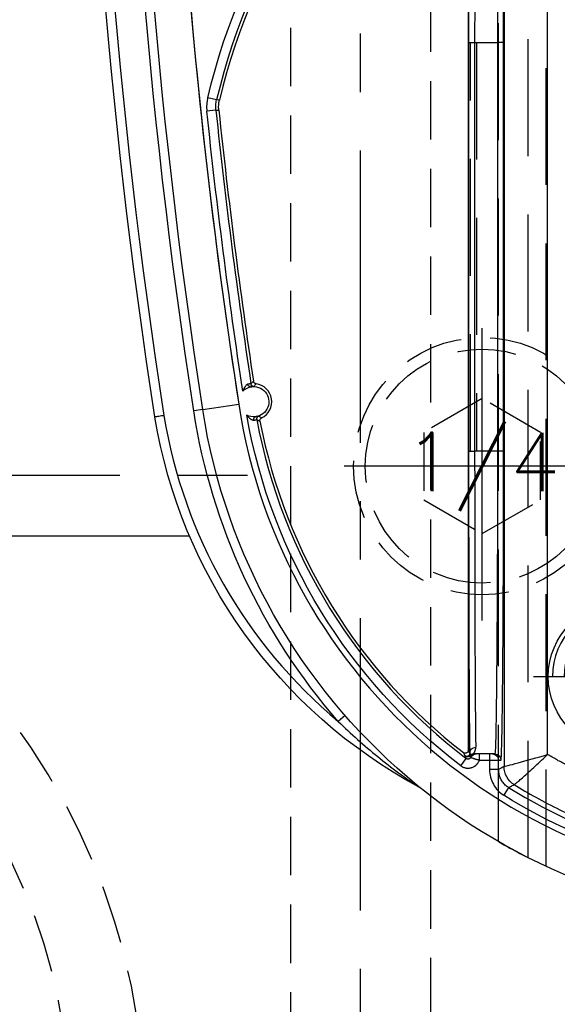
# Model space of a CAD drawing. Extents: x 2651 to 11825, y -3833 to 1075.
# Tile 205 of 256: x 4195 to 4218, y 23 to 65. Entities that reach past the tile are written whole.
import ezdxf
from ezdxf.enums import TextEntityAlignment as Align

# ---------------------------------------------------------------- set-up
doc = ezdxf.new("R2010")
doc.units = 0
doc.header["$LTSCALE"] = 10
for name, pattern in [('CENTER', [2, 1.25, -0.25, 0.25, -0.25]), ('DASHED', [0.75, 0.5, -0.25]), ('HIDDEN', [0.375, 0.25, -0.125])]:
    doc.linetypes.add(name, pattern=pattern)
doc.layers.get('0').update_dxf_attribs({"linetype": 'CONTINUOUS'})
doc.layers.get('Defpoints').update_dxf_attribs({"linetype": 'CONTINUOUS'})
for name, color, linetype in [('1', 7, 'CONTINUOUS'), ('111', 7, 'CONTINUOUS'), ('CEN', 1, 'CENTER'), ('COOL', 150, 'HIDDEN'), ('DIM', 3, 'CONTINUOUS'), ('HIDDEN', 6, 'HIDDEN'), ('PART', 7, 'CONTINUOUS'), ('PIN', 3, 'CONTINUOUS'), ('TEXT', 4, 'CONTINUOUS')]:
    doc.layers.add(name, color=color, linetype=linetype)
doc.styles.get("Standard").update_dxf_attribs({"font": 'romans.shx'})
doc.dimstyles.new('MM& INCH5', dxfattribs={"dimtxt": 5, "dimasz": 2.5, "dimexe": 1, "dimexo": 0.5, "dimtad": 0, "dimrnd": 1.38778e-17, "dimzin": 9, "dimdsep": 46, "dimtxsty": 'Standard', "dimblk": 'CLOSED', "dimcen": 0, "dimclrd": 3, "dimclre": 3, "dimclrt": 3, "dimazin": 2, "dimtfac": 0.75, "dimtofl": 0, "dimtmove": 0, "dimatfit": 3, "dimfxl": 0, "dimtolj": 1, "dimarcsym": 0})

# ---------------------------------------------------------------- blocks, each defined once
blk = doc.blocks.new('DSD')
at = {"layer": '1', "color": 6, "linetype": 'DASHED'}
for p, q in [((499.908, 528.968), (499.908, 578.104)), ((500.665, 577.737), (500.665, 520.364)), ((501.927, 577.054), (501.927, 528.968)), ((501.705, 542.875), (501.705, 560.35)), ((501.705, 560.35), (501.71, 560.35)), ((502.862, 542.875), (502.862, 560.35)), ((503.121, 560.35), (503.121, 542.875)), ((501.705, 542.875), (501.71, 542.875))]:
    blk.add_line(p, q, dxfattribs=at)
at = {"layer": '1', "color": 252, "linetype": 'Continuous'}
for p, q in [((501.496, 574.742), (501.701, 575.072)), ((501.923, 573.972), (501.923, 573.563)), ((501.923, 573.972), (502.312, 573.972)), ((502.312, 573.563), (502.312, 573.972)), ((501.692, 529.457), (501.692, 573.842)), ((501.923, 573.563), (501.825, 573.563)), ((502.312, 573.563), (501.923, 573.563)), ((502.739, 573.563), (502.312, 573.563)), ((502.312, 573.304), (502.312, 573.563)), ((502.739, 573.563), (502.739, 573.304)), ((503.542, 573.806), (503.307, 573.496)), ((499.831, 573.329), (499.831, 529.985)), ((502.997, 573.304), (502.997, 573.304)), ((508.486, 571.66), (508.779, 571.916)), ((501.71, 560.35), (501.71, 542.875)), ((501.71, 560.35), (501.969, 560.35)), ((501.969, 560.35), (502.947, 560.35)), ((501.969, 542.875), (501.969, 560.35)), ((502.947, 560.35), (502.947, 542.875)), ((503.206, 560.35), (502.947, 560.35)), ((503.206, 542.875), (503.206, 560.35)), ((514.577, 558.576), (513.04, 558.338)), ((514.577, 558.576), (514.961, 558.635)), ((514.015, 545.765), (514.402, 545.806)), ((513.988, 545.333), (514.366, 545.244)), ((501.71, 542.875), (501.969, 542.875)), ((502.947, 542.875), (501.969, 542.875)), ((503.206, 542.875), (502.947, 542.875))]:
    blk.add_line(p, q, dxfattribs=at)
at = {"layer": '1', "color": 7, "linetype": 'Continuous'}
for p, q in [((502.084, 573.304), (502.182, 573.304)), ((502.182, 573.304), (502.312, 573.304)), ((502.312, 573.304), (502.739, 573.304)), ((503.184, 573.383), (503.184, 573.383)), ((503.222, 529.912), (503.222, 573.144))]:
    blk.add_line(p, q, dxfattribs=at)
at = {"layer": '1', "color": 7, "linetype": 'Continuous', "extrusion": (0, 0, -1)}
for centre, radius, start, end in [((-488.973, 554.617), 25.908, 90, 171.2121), ((-505.511, 575.062), 0.389, 298.2789, 308.9697), ((-494.894, 555.327), 22.022, 118.2789, 170.6823), ((-512.4, 558.239), 0.648, 257.9913, 83.582), ((-512.4, 558.239), 0.648, 83.582, 117.2699), ((-258.538, 518.994), 261.153, 171.21206, 188.78794), ((-258.538, 518.994), 259.08, 171.21206, 188.78794), ((-512.4, 558.239), 0.648, 224.5869, 257.9913)]:
    blk.add_arc(centre, radius, start, end, dxfattribs=at)
at = {"layer": '1', "color": 110, "linetype": 'Continuous'}
for centre, radius, start, end in [((488.973, 554.617), 24.354, 8.7879, 90), ((258.538, 518.994), 257.526, 0, 8.78794)]:
    blk.add_arc(centre, radius, start, end, dxfattribs=at)
at = {"layer": '1', "color": 252, "linetype": 'Continuous'}
for centre, radius, start, end in [((488.973, 554.617), 24.354, 8.7879, 90), ((488.973, 554.617), 23.702, 58.1066, 90), ((488.973, 554.617), 23.704, 10.6489, 52.7905), ((494.894, 555.327), 21.633, 9.3224, 50.071), ((258.538, 518.994), 260.764, 351.21206, 8.78754), ((258.538, 518.994), 257.526, 351.21206, 8.78794), ((258.538, 518.994), 256.876, 5.98213, 8.61664), ((487.959, 551.472), 26.743, 305.0137, 346.7286)]:
    blk.add_arc(centre, radius, start, end, dxfattribs=at)
at = {"layer": '1', "color": 252, "linetype": 'Continuous', "extrusion": (0, 0, -1)}
for centre, radius, start, end in [((-488.973, 554.617), 24.091, 90, 121.8934), ((-488.973, 554.617), 24.093, 127.2095, 169.9667), ((-488.973, 554.617), 26.297, 138.866, 171.2121), ((-258.538, 518.994), 259.469, 171.21206, 188.78794), ((-258.538, 518.994), 257.265, 171.32783, 174.01787), ((-487.959, 551.472), 27.132, 193.2714, 234.9863)]:
    blk.add_arc(centre, radius, start, end, dxfattribs=at)
at = {"layer": '1', "color": 7, "linetype": 'Continuous'}
for centre, radius, start, end in [((488.973, 554.617), 23.581, 10.8903, 52.1843), ((512.4, 558.239), 0.772, 116.1921, 262.3356), ((258.538, 518.994), 256.753, 5.9868, 8.59488), ((487.959, 551.472), 26.62, 305.5251, 346.6816)]:
    blk.add_arc(centre, radius, start, end, dxfattribs=at)
at = {"layer": '1', "color": 252, "linetype": 'Continuous', "extrusion": (0, 0, -1)}
for centre, major_axis, ratio, start_param, end_param in [((500.785, 573.842), (-0.443, 0.791), 0.99995, 1.060893, 2.0807), ((500.785, 573.842), (-0.118, -0.899), 0.999771, 3.562012, 4.581812), ((502.084, 573.563), (0, 0.259), 0.999962, 3.141593, 4.712389), ((502.182, 573.563), (0, -0.259), 0.999962, 0, 1.570796), ((502.879, 573.563), (0, 0.259), 0.999963, 2.022596, 3.141593), ((502.902, 573.269), (0.259, 0.005), 0.977776, 0.020814, 1.590695), ((502.984, 573.563), (0, 0.259), 0.999925, 2.300524, 3.141593), ((502.991, 573.547), (0.218, -0.14), 0.998355, 0.160221, 1.001184), ((502.997, 573.563), (0, 0.259), 0.999931, 2.334397, 3.141593), ((502.997, 573.563), (0.005, 0.259), 0.999933, 2.31657, 3.123682), ((503.273, 573.304), (0.116, 0.057), 0.999951, 4.330161, 5.824379), ((503.278, 573.294), (0.118, 0.053), 0.999958, 4.325735, 5.786411), ((512.141, 558.974), (0.065, 0.112), 0.999983, 0.861915, 2.279678), ((512.387, 557.46), (-0.0975, 0.0853), 0.999984, 0.869298, 2.272295)]:
    blk.add_ellipse(centre, major_axis=major_axis, ratio=ratio, start_param=start_param, end_param=end_param, dxfattribs=at)
at = {"layer": '1', "color": 252, "linetype": 'Continuous'}
for centre, start_param, end_param in [((503.149, 560.35), 4.712389, 6.07201), ((503.149, 542.875), 3.278184, 4.712389)]:
    blk.add_ellipse(centre, major_axis=(0, 13.213), ratio=0.004363, start_param=start_param, end_param=end_param, dxfattribs=at)
at = {"layer": '1', "color": 7, "linetype": 'Continuous', "extrusion": (0, 0, -1)}
for centre, major_axis, ratio, start_param, end_param in [((503.281, 573.288), (0.116, 0.057), 0.999951, 4.330388, 5.82471), ((512.313, 559.012), (0.014, -0.129), 0.659067, 4.660995, 6.277384), ((512.562, 557.479), (0.027, -0.127), 0.659458, 3.147397, 4.754006)]:
    blk.add_ellipse(centre, major_axis=major_axis, ratio=ratio, start_param=start_param, end_param=end_param, dxfattribs=at)
at = {"layer": '1', "color": 7, "linetype": 'Continuous'}
for centre, start_param, end_param in [((502.89, 560.35), 4.712389, 6.07201), ((502.89, 542.875), 3.278184, 4.712389)]:
    blk.add_ellipse(centre, major_axis=(0, 12.954), ratio=0.004451, start_param=start_param, end_param=end_param, dxfattribs=at)
at = {"layer": '1', "color": 252, "linetype": 'Continuous'}
for points, knots in [([(501.259, 574.615), (500.953, 574.798), (500.314, 575.179), (499.283, 575.713), (498.144, 576.236), (496.891, 576.727), (495.524, 577.173), (494.043, 577.554), (492.449, 577.849), (490.746, 578.051), (489.574, 578.077), (488.973, 578.091)], [0, 0, 0, 0, 0.082708, 0.172517, 0.269427, 0.373438, 0.484549, 0.602761, 0.728074, 0.860487, 1, 1, 1, 1]), ([(502.312, 573.972), (502.312, 574.082), (502.298, 574.19), (502.243, 574.402), (502.202, 574.506), (502.096, 574.696), (502.03, 574.786), (501.879, 574.944), (501.795, 575.013), (501.701, 575.072)], [0, 0, 0, 0, 0.25, 0.25, 0.5, 0.5, 0.75, 0.75, 1, 1, 1, 1]), ([(501.259, 574.615), (501.255, 574.613), (501.246, 574.61), (501.201, 574.575), (501.126, 574.511), (501.001, 574.405), (500.822, 574.247), (500.603, 574.05), (500.358, 573.825), (500.093, 573.577), (499.916, 573.41), (499.831, 573.329)], [0, 0, 0, 0, 0.084674, 0.168339, 0.249944, 0.371225, 0.500049, 0.615769, 0.750155, 0.878546, 1, 1, 1, 1]), ([(501.496, 574.742), (501.491, 574.739), (501.487, 574.737), (501.462, 574.723), (501.44, 574.712), (501.366, 574.672), (501.313, 574.644), (501.259, 574.615)], [0, 0, 0, 0, 0.053761, 0.053761, 0.326805, 0.326805, 1, 1, 1, 1]), ([(501.496, 574.742), (501.545, 574.707), (501.645, 574.637), (501.765, 574.494), (501.856, 574.331), (501.913, 574.154), (501.92, 574.032), (501.923, 573.972)], [0, 0, 0, 0, 0.195853, 0.3979, 0.6021, 0.804147, 1, 1, 1, 1]), ([(508.779, 571.916), (508.507, 572.176), (507.962, 572.695), (507.101, 573.423), (506.388, 573.974), (505.891, 574.333), (505.652, 574.499), (505.511, 574.596), (505.426, 574.654), (505.377, 574.687), (505.34, 574.711), (505.331, 574.717), (505.327, 574.72)], [0, 0, 0, 0, 0.250029, 0.500054, 0.750068, 0.85008, 0.910086, 0.946085, 0.967709, 0.980612, 0.990462, 1, 1, 1, 1]), ([(501.691, 573.842), (501.68, 573.843), (501.437, 573.779), (500.728, 573.584), (500.276, 573.457), (499.831, 573.329)], [0, 0, 0, 0, 0.5, 0.5, 1, 1, 1, 1]), ([(503.542, 573.806), (503.526, 573.818), (503.509, 573.829), (503.483, 573.845), (503.474, 573.85), (503.46, 573.857), (503.455, 573.859), (503.446, 573.864), (503.423, 573.874), (503.38, 573.89), (503.34, 573.899), (503.31, 573.905), (503.3, 573.906), (503.28, 573.909), (503.27, 573.91), (503.239, 573.911), (503.199, 573.911), (503.158, 573.907), (503.133, 573.902), (503.128, 573.901), (503.118, 573.899), (503.113, 573.898), (503.098, 573.894), (503.069, 573.886), (503.021, 573.869), (502.985, 573.85), (502.958, 573.835), (502.95, 573.829), (502.933, 573.818), (502.908, 573.8), (502.869, 573.767), (502.842, 573.738), (502.825, 573.718), (502.822, 573.714), (502.816, 573.706), (502.807, 573.693), (502.787, 573.664), (502.772, 573.637), (502.758, 573.61), (502.754, 573.601), (502.746, 573.582), (502.743, 573.572), (502.739, 573.563)], [0, 0, 0, 0, 0.0625, 0.0625, 0.09375, 0.09375, 0.109375, 0.109375, 0.125, 0.1875, 0.25, 0.25, 0.28125, 0.28125, 0.3125, 0.3125, 0.375, 0.4375, 0.4375, 0.453125, 0.453125, 0.46875, 0.46875, 0.5, 0.5625, 0.625, 0.625, 0.65625, 0.65625, 0.6875, 0.75, 0.8125, 0.8125, 0.828125, 0.828125, 0.84375, 0.875, 0.9375, 0.9375, 0.96875, 0.96875, 1, 1, 1, 1]), ([(501.969, 560.35), (501.969, 560.63), (501.969, 561.203), (501.97, 562.076), (501.972, 562.974), (501.975, 563.891), (501.978, 564.822), (501.982, 565.759), (501.986, 566.692), (501.992, 567.612), (501.998, 568.508), (502.005, 569.369), (502.012, 570.181), (502.02, 570.932), (502.029, 571.606), (502.039, 572.19), (502.049, 572.669), (502.06, 573.026), (502.072, 573.259), (502.08, 573.289), (502.084, 573.304)], [0, 0, 0, 0, 0.041403, 0.084471, 0.129205, 0.175604, 0.223668, 0.273397, 0.324791, 0.377851, 0.432575, 0.488964, 0.547018, 0.606736, 0.668119, 0.731167, 0.795879, 0.862255, 0.930296, 1, 1, 1, 1]), ([(502.084, 529.921), (502.082, 529.925), (502.077, 529.934), (502.071, 530.005), (502.064, 530.115), (502.058, 530.267), (502.052, 530.458), (502.046, 530.686), (502.041, 530.947), (502.035, 531.241), (502.03, 531.564), (502.025, 531.915), (502.021, 532.29), (502.016, 532.688), (502.012, 533.107), (502.008, 533.544), (502.004, 533.997), (502, 534.464), (501.996, 534.942), (501.993, 535.431), (501.99, 535.928), (501.987, 536.43), (501.985, 536.938), (501.982, 537.448), (501.98, 537.959), (501.978, 538.471), (501.976, 538.981), (501.974, 539.488), (501.973, 539.991), (501.972, 540.489), (501.971, 540.981), (501.97, 541.466), (501.969, 541.943), (501.969, 542.412), (501.969, 542.722), (501.969, 542.875)], [0, 0, 0, 0, 0.038023, 0.075563, 0.112621, 0.149196, 0.185289, 0.2209, 0.256028, 0.290673, 0.324837, 0.358517, 0.391715, 0.424431, 0.456664, 0.488415, 0.519683, 0.550468, 0.580772, 0.610592, 0.63993, 0.668786, 0.697159, 0.72505, 0.752458, 0.779383, 0.805826, 0.831787, 0.857265, 0.88226, 0.906773, 0.930804, 0.954352, 0.977417, 1, 1, 1, 1])]:
    blk.add_open_spline(points, degree=3, knots=knots, dxfattribs=at)
at = {"layer": '1', "color": 7, "linetype": 'Continuous'}
for points, knots in [([(501.929, 577.053), (501.925, 577.056), (501.77, 577.146), (501.296, 577.409), (500.985, 577.575), (500.665, 577.737)], [0, 0, 0, 0, 0.5, 0.5, 1, 1, 1, 1]), ([(503.111, 573.45), (503.106, 573.452), (503.102, 573.454), (503.098, 573.455), (503.093, 573.457), (503.089, 573.459), (503.085, 573.461), (503.08, 573.462), (503.076, 573.464), (503.072, 573.466), (503.067, 573.468), (503.063, 573.469), (503.058, 573.471), (503.037, 573.479), (503.022, 573.484), (503, 573.492), (502.996, 573.493), (502.987, 573.496), (502.973, 573.501), (502.948, 573.508), (502.928, 573.515), (502.911, 573.519), (502.906, 573.521), (502.895, 573.524), (502.889, 573.526), (502.861, 573.533), (502.838, 573.539), (502.807, 573.547), (502.801, 573.548), (502.789, 573.551), (502.783, 573.553), (502.764, 573.557), (502.752, 573.56), (502.739, 573.563)], [0, 0, 0, 0, 0.0625, 0.0625, 0.09375, 0.09375, 0.125, 0.125, 0.25, 0.25, 0.3125, 0.3125, 0.375, 0.375, 0.5, 0.5, 0.53125, 0.53125, 0.5625, 0.625, 0.6875, 0.6875, 0.71875, 0.71875, 0.75, 0.75, 0.875, 0.875, 0.90625, 0.90625, 0.9375, 0.9375, 1, 1, 1, 1]), ([(502.739, 573.304), (502.744, 573.304), (502.749, 573.304), (502.757, 573.304), (502.762, 573.304), (502.773, 573.304), (502.778, 573.304), (502.782, 573.304), (502.787, 573.304), (502.792, 573.304), (502.796, 573.304), (502.801, 573.304), (502.806, 573.304), (502.81, 573.304), (502.815, 573.304), (502.82, 573.304), (502.825, 573.304), (502.829, 573.304), (502.834, 573.304), (502.839, 573.304), (502.843, 573.304), (502.848, 573.304), (502.853, 573.304), (502.857, 573.304), (502.862, 573.304), (502.867, 573.304), (502.871, 573.304), (502.876, 573.304), (502.881, 573.304)], [0, 0, 0, 0, 0.0625, 0.0625, 0.125, 0.125, 0.25, 0.25, 0.3125, 0.3125, 0.375, 0.4375, 0.46875, 0.46875, 0.5, 0.5, 0.625, 0.625, 0.6875, 0.6875, 0.71875, 0.71875, 0.75, 0.875, 0.875, 0.9375, 0.9375, 1, 1, 1, 1]), ([(502.879, 573.304), (502.894, 573.304), (502.91, 573.304), (502.936, 573.304), (502.945, 573.304), (502.963, 573.304), (502.973, 573.304), (502.984, 573.304)], [0, 0, 0, 0, 0.5, 0.5, 0.75, 0.75, 1, 1, 1, 1]), ([(502.991, 573.288), (502.989, 573.284), (502.985, 573.279), (502.977, 573.267), (502.973, 573.26), (502.966, 573.248), (502.963, 573.244), (502.958, 573.235), (502.956, 573.231), (502.948, 573.217), (502.943, 573.206), (502.928, 573.172), (502.918, 573.146), (502.908, 573.101), (502.906, 573.085), (502.902, 573.052), (502.901, 573.034), (502.902, 573.016)], [0, 0, 0, 0, 0.125, 0.125, 0.25, 0.25, 0.3125, 0.3125, 0.375, 0.375, 0.5, 0.5, 0.75, 0.75, 0.875, 0.875, 1, 1, 1, 1]), ([(503.112, 573.45), (503.117, 573.458), (503.122, 573.466), (503.134, 573.481), (503.14, 573.488), (503.152, 573.497), (503.155, 573.5), (503.164, 573.505), (503.168, 573.507), (503.181, 573.513), (503.189, 573.517), (503.199, 573.519), (503.204, 573.52), (503.208, 573.521), (503.215, 573.522), (503.227, 573.523), (503.237, 573.522), (503.242, 573.522), (503.246, 573.521), (503.251, 573.521), (503.263, 573.519), (503.274, 573.515), (503.283, 573.511), (503.287, 573.509), (503.291, 573.507), (503.298, 573.503), (503.304, 573.499), (503.307, 573.496)], [0, 0, 0, 0, 0.125, 0.125, 0.25, 0.25, 0.3125, 0.3125, 0.375, 0.375, 0.5, 0.5, 0.53125, 0.53125, 0.5625, 0.625, 0.6875, 0.6875, 0.71875, 0.71875, 0.75, 0.875, 0.875, 0.90625, 0.90625, 0.9375, 1, 1, 1, 1]), ([(503.177, 573.39), (503.165, 573.4), (503.154, 573.41), (503.132, 573.43), (503.122, 573.44), (503.112, 573.45)], [0, 0, 0, 0, 0.5, 0.5, 1, 1, 1, 1]), ([(503.161, 573.269), (503.16, 573.276), (503.16, 573.282), (503.161, 573.295), (503.163, 573.313), (503.167, 573.328), (503.173, 573.345), (503.176, 573.353), (503.181, 573.365), (503.183, 573.37), (503.184, 573.374)], [0, 0, 0, 0, 0.125, 0.125, 0.25, 0.5, 0.5, 0.75, 0.75, 1, 1, 1, 1]), ([(503.222, 573.144), (503.222, 573.15), (503.223, 573.162), (503.225, 573.174), (503.228, 573.182), (503.229, 573.186), (503.231, 573.191), (503.234, 573.2), (503.239, 573.208), (503.243, 573.214), (503.246, 573.218), (503.248, 573.222), (503.251, 573.226), (503.256, 573.232), (503.265, 573.241), (503.274, 573.248), (503.281, 573.253), (503.285, 573.255), (503.289, 573.258), (503.297, 573.262), (503.306, 573.265), (503.313, 573.268), (503.318, 573.269), (503.322, 573.27), (503.327, 573.271), (503.335, 573.273), (503.347, 573.274), (503.359, 573.274), (503.367, 573.273), (503.372, 573.272), (503.377, 573.271), (503.386, 573.269), (503.394, 573.267), (503.405, 573.262), (503.411, 573.26), (503.421, 573.254), (503.426, 573.25), (503.431, 573.246)], [0, 0, 0, 0, 0.0625, 0.125, 0.125, 0.15625, 0.15625, 0.1875, 0.25, 0.25, 0.28125, 0.28125, 0.3125, 0.3125, 0.375, 0.4375, 0.4375, 0.46875, 0.46875, 0.5, 0.5625, 0.5625, 0.59375, 0.59375, 0.625, 0.625, 0.6875, 0.75, 0.75, 0.78125, 0.78125, 0.8125, 0.875, 0.875, 0.9375, 0.9375, 1, 1, 1, 1]), ([(512.13, 559.073), (512.131, 559.066), (512.132, 559.052), (512.132, 559.038), (512.13, 559.028), (512.129, 559.023), (512.128, 559.017), (512.125, 559.007), (512.121, 558.997), (512.117, 558.988), (512.115, 558.984), (512.111, 558.978), (512.106, 558.969), (512.099, 558.961), (512.092, 558.954), (512.088, 558.951), (512.083, 558.947), (512.075, 558.94), (512.066, 558.935), (512.06, 558.932)], [0, 0, 0, 0, 0.125, 0.25, 0.25, 0.3125, 0.3125, 0.375, 0.5, 0.5, 0.5625, 0.5625, 0.625, 0.75, 0.75, 0.8125, 0.8125, 0.875, 1, 1, 1, 1]), ([(512.186, 558.851), (512.19, 558.852), (512.194, 558.855), (512.199, 558.856), (512.203, 558.857), (512.208, 558.859), (512.212, 558.86), (512.217, 558.861), (512.221, 558.862), (512.239, 558.867), (512.255, 558.871), (512.269, 558.874), (512.274, 558.875), (512.283, 558.876), (512.299, 558.879), (512.316, 558.881), (512.328, 558.883)], [0, 0, 0, 0, 0.125, 0.25, 0.375, 0.375, 0.4375, 0.4375, 0.5, 0.625, 0.75, 0.75, 0.8125, 0.8125, 0.875, 1, 1, 1, 1]), ([(512.397, 559.027), (512.387, 559.026), (512.378, 559.025), (512.364, 559.023), (512.359, 559.023), (512.354, 559.022), (512.35, 559.021), (512.345, 559.02), (512.336, 559.018), (512.32, 559.014), (512.308, 559.011), (512.304, 559.009), (512.299, 559.008), (512.295, 559.007), (512.29, 559.005), (512.286, 559.004), (512.281, 559.002), (512.277, 559.001), (512.273, 558.997), (512.268, 558.998)], [0, 0, 0, 0, 0.125, 0.125, 0.1875, 0.1875, 0.21875, 0.21875, 0.25, 0.375, 0.5, 0.5, 0.5625, 0.5625, 0.625, 0.625, 0.75, 0.875, 1, 1, 1, 1]), ([(512.698, 558.814), (512.695, 558.818), (512.692, 558.821), (512.689, 558.825), (512.686, 558.828), (512.683, 558.832), (512.676, 558.841), (512.671, 558.847), (512.654, 558.866), (512.643, 558.878), (512.62, 558.901), (512.608, 558.913), (512.584, 558.934), (512.571, 558.945), (512.556, 558.957), (512.552, 558.96), (512.546, 558.965), (512.536, 558.972), (512.526, 558.979), (512.506, 558.992), (512.492, 559), (512.476, 559.008), (512.471, 559.01), (512.465, 559.013), (512.461, 559.015), (512.451, 559.018), (512.444, 559.021), (512.43, 559.025), (512.424, 559.026), (512.415, 559.027), (512.411, 559.027), (512.406, 559.028), (512.401, 559.028), (512.397, 559.027)], [0, 0, 0, 0, 0.015625, 0.015625, 0.03125, 0.0625, 0.0625, 0.125, 0.125, 0.25, 0.25, 0.375, 0.375, 0.5, 0.5, 0.53125, 0.53125, 0.5625, 0.625, 0.625, 0.75, 0.75, 0.78125, 0.78125, 0.8125, 0.8125, 0.875, 0.875, 0.9375, 0.9375, 0.96875, 0.96875, 1, 1, 1, 1]), ([(516.241, 558.831), (516.255, 558.833), (516.268, 558.835), (516.282, 558.838), (516.325, 558.844), (516.367, 558.851), (516.406, 558.857), (516.445, 558.864), (516.481, 558.869), (516.511, 558.874), (516.542, 558.879), (516.568, 558.883), (516.586, 558.886), (516.605, 558.889), (516.617, 558.891), (516.621, 558.892), (516.626, 558.892)], [0, 0, 0, 0, 0.067918, 0.067918, 0.067918, 0.282665, 0.282665, 0.282665, 0.497412, 0.497412, 0.497412, 0.712159, 0.712159, 0.712159, 0.926902, 1, 1, 1, 1]), ([(512.535, 557.606), (512.523, 557.603), (512.512, 557.601), (512.496, 557.598), (512.491, 557.598), (512.481, 557.596), (512.476, 557.596), (512.463, 557.594), (512.446, 557.592), (512.432, 557.592), (512.426, 557.593), (512.422, 557.589), (512.417, 557.593), (512.412, 557.589), (512.408, 557.592), (512.396, 557.586), (512.398, 557.594), (512.385, 557.587), (512.389, 557.59)], [0, 0, 0, 0, 0.125, 0.125, 0.1875, 0.1875, 0.25, 0.25, 0.375, 0.5, 0.5, 0.5625, 0.5625, 0.625, 0.625, 0.75, 0.875, 1, 1, 1, 1]), ([(512.646, 557.492), (512.65, 557.493), (512.655, 557.494), (512.659, 557.496), (512.668, 557.499), (512.677, 557.504), (512.685, 557.51), (512.689, 557.513), (512.694, 557.516), (512.697, 557.519), (512.705, 557.526), (512.711, 557.531), (512.727, 557.547), (512.737, 557.558), (512.749, 557.573), (512.752, 557.577), (512.757, 557.583), (512.759, 557.587), (512.766, 557.596), (512.771, 557.603), (512.784, 557.623), (512.792, 557.636), (512.808, 557.665), (512.816, 557.679), (512.827, 557.701), (512.83, 557.708), (512.837, 557.723), (512.84, 557.731), (512.847, 557.746), (512.851, 557.757), (512.857, 557.771), (512.859, 557.777), (512.862, 557.784)], [0, 0, 0, 0, 0.03125, 0.03125, 0.0625, 0.125, 0.125, 0.15625, 0.15625, 0.1875, 0.1875, 0.25, 0.25, 0.375, 0.375, 0.40625, 0.40625, 0.4375, 0.4375, 0.5, 0.5, 0.625, 0.625, 0.75, 0.75, 0.8125, 0.8125, 0.875, 0.875, 0.9375, 0.96875, 1, 1, 1, 1]), ([(512.297, 557.474), (512.304, 557.473), (512.318, 557.47), (512.331, 557.465), (512.34, 557.461), (512.344, 557.458), (512.349, 557.455), (512.358, 557.45), (512.366, 557.443), (512.373, 557.436), (512.376, 557.433), (512.38, 557.428), (512.387, 557.42), (512.392, 557.411), (512.397, 557.402), (512.399, 557.398), (512.401, 557.392), (512.405, 557.382), (512.407, 557.372), (512.408, 557.365)], [0, 0, 0, 0, 0.125, 0.25, 0.25, 0.3125, 0.3125, 0.375, 0.5, 0.5, 0.5625, 0.5625, 0.625, 0.75, 0.75, 0.8125, 0.8125, 0.875, 1, 1, 1, 1]), ([(512.515, 557.48), (512.52, 557.481), (512.524, 557.48), (512.529, 557.48), (512.534, 557.479), (512.538, 557.479), (512.543, 557.479), (512.548, 557.479), (512.552, 557.48), (512.569, 557.48), (512.584, 557.481), (512.59, 557.482), (512.595, 557.483), (512.6, 557.483), (512.604, 557.484), (512.609, 557.484), (512.622, 557.486), (512.637, 557.489), (512.647, 557.492)], [0, 0, 0, 0, 0.125, 0.25, 0.375, 0.375, 0.4375, 0.4375, 0.5, 0.625, 0.75, 0.75, 0.78125, 0.78125, 0.8125, 0.8125, 0.875, 1, 1, 1, 1])]:
    blk.add_open_spline(points, degree=3, knots=knots, dxfattribs=at)
blk.add_rational_spline([(488.925, 576.277), (492.78, 576.276), (496.501, 575.27), (499.831, 573.329)], [1, 0.976931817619, 0.976931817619, 1], degree=3, dxfattribs=at)
for points, degree in [([(501.259, 574.615), (501.259, 574.615), (501.259, 574.615), (501.259, 574.615)], 3), ([(501.692, 573.842), (501.691, 573.842), (501.691, 573.842), (501.691, 573.842)], 3), ([(502.984, 573.304), (502.997, 573.304)], 1), ([(502.997, 573.304), (502.991, 573.288)], 1), ([(503.184, 573.383), (503.177, 573.39)], 1), ([(503.184, 573.374), (503.184, 573.383)], 1), ([(513.891, 545.773), (513.895, 545.737), (513.9, 545.664), (513.897, 545.555), (513.886, 545.447), (513.872, 545.375), (513.863, 545.34)], 3), ([(514.015, 545.765), (514.019, 545.729), (514.024, 545.656), (514.021, 545.548), (514.01, 545.44), (513.996, 545.368), (513.988, 545.333)], 3)]:
    blk.add_open_spline(points, degree=degree, dxfattribs=at)
at = {"layer": '1', "color": 252, "linetype": 'Continuous'}
for points, degree in [([(501.692, 573.842), (501.769, 573.886), (501.846, 573.929), (501.923, 573.972)], 3), ([(503.161, 573.269), (503.181, 573.228), (503.202, 573.186), (503.222, 573.144)], 3), ([(503.352, 573.406), (503.337, 573.436), (503.322, 573.466), (503.307, 573.496)], 3), ([(503.357, 573.397), (503.352, 573.406)], 1), ([(503.36, 573.391), (503.357, 573.397)], 1), ([(503.431, 573.246), (503.407, 573.295), (503.384, 573.343), (503.36, 573.391)], 3), ([(512.06, 558.932), (512.102, 558.907), (512.143, 558.88), (512.184, 558.852)], 3), ([(512.269, 558.998), (512.245, 559.011), (512.199, 559.037), (512.153, 559.061), (512.13, 559.073)], 3), ([(512.389, 557.59), (512.359, 557.549), (512.329, 557.511), (512.297, 557.474)], 3), ([(512.408, 557.365), (512.426, 557.383), (512.462, 557.42), (512.497, 557.46), (512.515, 557.48)], 3), ([(514.015, 545.765), (513.974, 545.768), (513.933, 545.77), (513.891, 545.773)], 3), ([(514.366, 545.244), (514.377, 545.29), (514.395, 545.383), (514.41, 545.523), (514.413, 545.664), (514.407, 545.758), (514.402, 545.806)], 3), ([(513.863, 545.34), (513.905, 545.337), (513.946, 545.335), (513.988, 545.333)], 3)]:
    blk.add_open_spline(points, degree=degree, dxfattribs=at)
for points in [[(501.825, 573.563), (501.757, 573.563), (501.71, 568.09), (501.71, 560.35)], [(501.71, 542.875), (501.71, 535.135), (501.757, 529.662), (501.825, 529.662)]]:
    blk.add_rational_spline(points, [1, 0.804737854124, 0.804737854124, 1], degree=3, dxfattribs=at)
blk = doc.blocks.new('*U25', base_point=(1674.051, 1330.198))
at = {"layer": 'HIDDEN', "color": 110}
for radius in [28.575, 25.4]:
    blk.add_circle((1674.051, 1330.198), radius, dxfattribs=at)
blk = doc.blocks.new('*D184')
at = {"layer": 'Defpoints', "color": 0}
for p in [(4171.684, 387.642), (4446.684, 12.642), (4473.321, 12.642)]:
    blk.add_point(p, dxfattribs=at)
at = {"layer": 'DIM', "color": 3, "lineweight": -2}
blk.add_line((4447.184, 12.642), (4473.321, 12.642), dxfattribs=at)
at = {"layer": 'DIM', "color": 3, "insert": (4499.065, 12.642), "char_height": 5, "attachment_point": 5}
blk.add_mtext('\\A1;375 [14.764]', dxfattribs=at)
blk = doc.blocks.new('_Closed')
at = {"color": 0, "linetype": 'ByBlock', "lineweight": -2}
for p, q in [((-1, 0.167), (0, 0)), ((-1, 0.167), (-1, -0.167)), ((0, 0), (-1, -0.167)), ((0, 0), (-1, 0))]:
    blk.add_line(p, q, dxfattribs=at)
blk = doc.blocks.new('*D185')
at = {"layer": 'Defpoints', "color": 0}
for p in [(4171.684, 387.642), (4446.684, 55.642), (4473.321, 55.642)]:
    blk.add_point(p, dxfattribs=at)
at = {"layer": 'DIM', "color": 3, "lineweight": -2}
blk.add_line((4447.184, 55.642), (4473.321, 55.642), dxfattribs=at)
at = {"layer": 'DIM', "color": 3, "insert": (4499.065, 55.642), "char_height": 5, "attachment_point": 5}
blk.add_mtext('\\A1;332 [13.071]', dxfattribs=at)
blk = doc.blocks.new('*D186')
at = {"layer": 'Defpoints', "color": 0}
for p in [(4171.684, 387.642), (4381.212, -22.358), (4473.321, -22.358)]:
    blk.add_point(p, dxfattribs=at)
at = {"layer": 'DIM', "color": 3, "lineweight": -2}
blk.add_line((4381.712, -22.358), (4473.321, -22.358), dxfattribs=at)
at = {"layer": 'DIM', "color": 3, "insert": (4499.065, -22.358), "char_height": 5, "attachment_point": 5}
blk.add_mtext('\\A1;410 [16.142]', dxfattribs=at)
blk = doc.blocks.new('*D187')
at = {"layer": 'Defpoints', "color": 0}
for p in [(4171.684, 387.642), (4274.104, -57.358), (4473.321, -57.358)]:
    blk.add_point(p, dxfattribs=at)
at = {"layer": 'DIM', "color": 3, "lineweight": -2}
blk.add_line((4274.604, -57.358), (4473.321, -57.358), dxfattribs=at)
at = {"layer": 'DIM', "color": 3, "insert": (4496.684, -57.358), "char_height": 5, "attachment_point": 5}
blk.add_mtext('\\A1;445 [17.52]', dxfattribs=at)
blk = doc.blocks.new('*D188')
at = {"layer": 'Defpoints', "color": 0}
for p in [(4171.684, 387.642), (4271.924, -104.358), (4473.321, -104.358)]:
    blk.add_point(p, dxfattribs=at)
at = {"layer": 'DIM', "color": 3, "lineweight": -2}
blk.add_line((4272.424, -104.358), (4473.321, -104.358), dxfattribs=at)
at = {"layer": 'DIM', "color": 3, "insert": (4496.684, -104.358), "char_height": 5, "attachment_point": 5}
blk.add_mtext('\\A1;492 [19.37]', dxfattribs=at)
blk = doc.blocks.new('*D189')
at = {"layer": 'Defpoints', "color": 0}
for p in [(4171.684, 387.642), (4285.884, -124.358), (4473.321, -124.358)]:
    blk.add_point(p, dxfattribs=at)
at = {"layer": 'DIM', "color": 3, "lineweight": -2}
blk.add_line((4286.384, -124.358), (4473.321, -124.358), dxfattribs=at)
at = {"layer": 'DIM', "color": 3, "insert": (4499.065, -124.358), "char_height": 5, "attachment_point": 5}
blk.add_mtext('\\A1;512 [20.157]', dxfattribs=at)
blk = doc.blocks.new('*D193')
at = {"layer": 'Defpoints', "color": 0}
for p in [(4171.684, 387.642), (4401.864, -82.358), (4473.321, -82.358)]:
    blk.add_point(p, dxfattribs=at)
at = {"layer": 'DIM', "color": 3, "lineweight": -2}
blk.add_line((4402.364, -82.358), (4473.321, -82.358), dxfattribs=at)
at = {"layer": 'DIM', "color": 3, "insert": (4499.065, -82.358), "char_height": 5, "attachment_point": 5}
blk.add_mtext('\\A1;470 [18.504]', dxfattribs=at)
blk = doc.blocks.new('*D199')
at = {"layer": 'Defpoints', "color": 0}
for p in [(4171.684, 387.642), (4256.684, -119.598), (4256.684, -149.953)]:
    blk.add_point(p, dxfattribs=at)
at = {"layer": 'DIM', "color": 3, "lineweight": -2}
blk.add_line((4256.684, -120.098), (4256.684, -149.953), dxfattribs=at)
at = {"layer": 'DIM', "color": 3, "insert": (4256.684, -170.935), "char_height": 5, "attachment_point": 5, "rotation": 90}
blk.add_mtext('\\A1;85 [3.346]', dxfattribs=at)
blk = doc.blocks.new('*D200')
at = {"layer": 'Defpoints', "color": 0}
for p in [(4171.684, 387.642), (4278.684, -131.558), (4278.684, -149.953)]:
    blk.add_point(p, dxfattribs=at)
at = {"layer": 'DIM', "color": 3, "lineweight": -2}
blk.add_line((4278.684, -132.058), (4278.684, -149.953), dxfattribs=at)
at = {"layer": 'DIM', "color": 3, "insert": (4278.684, -172.959), "char_height": 5, "attachment_point": 5, "rotation": 90}
blk.add_mtext('\\A1;107 [4.213]', dxfattribs=at)
blk = doc.blocks.new('*D201')
at = {"layer": 'Defpoints', "color": 0}
for p in [(4171.684, 387.642), (4296.684, -137.358), (4296.684, -149.953)]:
    blk.add_point(p, dxfattribs=at)
at = {"layer": 'DIM', "color": 3, "lineweight": -2}
blk.add_line((4296.684, -137.858), (4296.684, -149.953), dxfattribs=at)
at = {"layer": 'DIM', "color": 3, "insert": (4296.684, -172.959), "char_height": 5, "attachment_point": 5, "rotation": 90}
blk.add_mtext('\\A1;125 [4.921]', dxfattribs=at)
blk = doc.blocks.new('*D202')
at = {"layer": 'Defpoints', "color": 0}
for p in [(4171.684, 387.642), (4246.684, -84.778), (4246.684, -149.953)]:
    blk.add_point(p, dxfattribs=at)
at = {"layer": 'DIM', "color": 3, "lineweight": -2}
blk.add_line((4246.684, -85.278), (4246.684, -149.953), dxfattribs=at)
at = {"layer": 'DIM', "color": 3, "insert": (4246.684, -170.935), "char_height": 5, "attachment_point": 5, "rotation": 90}
blk.add_mtext('\\A1;75 [2.953]', dxfattribs=at)
blk = doc.blocks.new('*D203')
at = {"layer": 'Defpoints', "color": 0}
for p in [(4171.684, 387.642), (4368.684, -115.538), (4368.684, -149.953)]:
    blk.add_point(p, dxfattribs=at)
at = {"layer": 'DIM', "color": 3, "lineweight": -2}
blk.add_line((4368.684, -116.038), (4368.684, -149.953), dxfattribs=at)
at = {"layer": 'DIM', "color": 3, "insert": (4368.684, -172.959), "char_height": 5, "attachment_point": 5, "rotation": 90}
blk.add_mtext('\\A1;197 [7.756]', dxfattribs=at)
blk = doc.blocks.new('A$C2C2739AE')
at = {"layer": '111', "color": 110, "linetype": 'DASHED'}
blk.add_line((15, 57.62), (32.954, 57.62), dxfattribs=at)
at = {"layer": '111', "color": 110, "linetype": 'Continuous'}
blk.add_line((30.487, 55), (16.746, 55), dxfattribs=at)
blk = doc.blocks.new('*U10', base_point=(1624.618, 1808.955))
for p, q in [((1624.618, 1811.842), (1622.118, 1810.399)), ((1627.118, 1810.398), (1624.618, 1811.842)), ((1622.118, 1810.399), (1622.118, 1807.512)), ((1627.118, 1807.511), (1627.118, 1810.398)), ((1622.118, 1807.512), (1624.618, 1806.068)), ((1624.618, 1806.068), (1627.118, 1807.511))]:
    blk.add_line(p, q)
for radius in [5.5, 5]:
    blk.add_circle((1624.618, 1808.955), radius)
at = {"layer": 'CEN'}
for p, q in [((1624.618, 1815.555), (1624.618, 1802.355)), ((1618.018, 1808.955), (1631.218, 1808.955))]:
    blk.add_line(p, q, dxfattribs=at)
blk = doc.blocks.new('*U6', base_point=(965.4695, 1808.9548))
blk.add_circle((965.4695, 1808.9548), 0.5)
for radius, start, end in [(0.4724, 90, 180), (0.3937, 90, 180), (0.315, 90, 180), (0.2362, 90, 180), (0.1575, 90, 180), (0.0787, 90, 180), (0.0787, 270, 0), (0.1575, 270, 0), (0.2362, 270, 0), (0.315, 270, 0), (0.3937, 270, 0), (0.4724, 270, 0)]:
    blk.add_arc((965.4695, 1808.9548), radius, start, end)
at = {"layer": 'PIN'}
for p, q in [((965.4695, 1809.5548), (965.4695, 1808.3548)), ((964.8695, 1808.9548), (966.0695, 1808.9548))]:
    blk.add_line(p, q, dxfattribs=at)

msp = doc.modelspace()

# ---------------------------------------------------------------- linework, layer by layer
at = {"layer": 'COOL', "color": 1, "linetype": 'CENTER'}
msp.add_line((4209.484, -113.358), (4209.478, 677.374), dxfattribs=at)
at = {"layer": 'COOL'}
msp.add_lwpolyline([(4212.485, -101.64), (4212.478, 675.642), (4209.478, 677.374), (4206.478, 675.642), (4206.485, -101.64)], dxfattribs=at)

# ---------------------------------------------------------------- block references
at = {"layer": 'DIM'}
msp.add_blockref('A$C2C2739AE', (4171.684, -12.358), dxfattribs=at)
at = {"layer": 'DIM', "rotation": 180}
msp.add_blockref('DSD', (4717.309, 606.636), dxfattribs=at)
at = {"layer": 'HIDDEN', "rotation": 180}
msp.add_blockref('*U10', (4214.684, 45.642), dxfattribs=at)
at = {"layer": 'PART', "xscale": -1, "rotation": 180}
msp.add_blockref('*U25', (4171.684, 17.642), dxfattribs=at)
at = {"layer": 'PIN', "xscale": 6.35, "yscale": 6.35, "zscale": 6.35}
msp.add_blockref('*U6', (4220.684, 36.642), dxfattribs=at)

# ---------------------------------------------------------------- texts
at = {"layer": 'TEXT'}
msp.add_text('1/4', height=2.5, dxfattribs=at).set_placement((4214.684, 45.642), align=Align.MIDDLE)

# ---------------------------------------------------------------- dimensions: what is measured, and where the dimension line sits
at = {"layer": 'DIM'}
for feature_location, offset, dtype, picture, middle in [((4446.684, 12.642), (26.637, 0), 0, '*D184', (4499.065, 12.642)), ((4446.684, 55.642), (26.637, 0), 0, '*D185', (4499.065, 55.642)), ((4381.212, -22.358), (92.109, 0), 0, '*D186', (4499.065, -22.358)), ((4274.104, -57.358), (199.217, 0), 0, '*D187', (4496.684, -57.358)), ((4271.924, -104.358), (201.397, 0), 0, '*D188', (4496.684, -104.358)), ((4285.884, -124.358), (187.437, 0), 0, '*D189', (4499.065, -124.358)), ((4401.864, -82.358), (71.457, 0), 0, '*D193', (4499.065, -82.358)), ((4256.684, -119.598), (0, -30.355), 1, '*D199', (4256.684, -170.935)), ((4278.684, -131.558), (0, -18.395), 1, '*D200', (4278.684, -172.959)), ((4296.684, -137.358), (0, -12.595), 1, '*D201', (4296.684, -172.959)), ((4246.684, -84.778), (0, -65.175), 1, '*D202', (4246.684, -170.935)), ((4368.684, -115.538), (0, -34.415), 1, '*D203', (4368.684, -172.959))]:
    dim = msp.add_ordinate_dim(feature_location=feature_location, offset=offset, dtype=dtype, origin=(4171.684, 387.642), dimstyle='MM& INCH5', dxfattribs=at)
    dim.commit()
    dim.dimension.update_dxf_attribs({"geometry": picture, "text_midpoint": middle})

doc.saveas('drawing.dxf')
